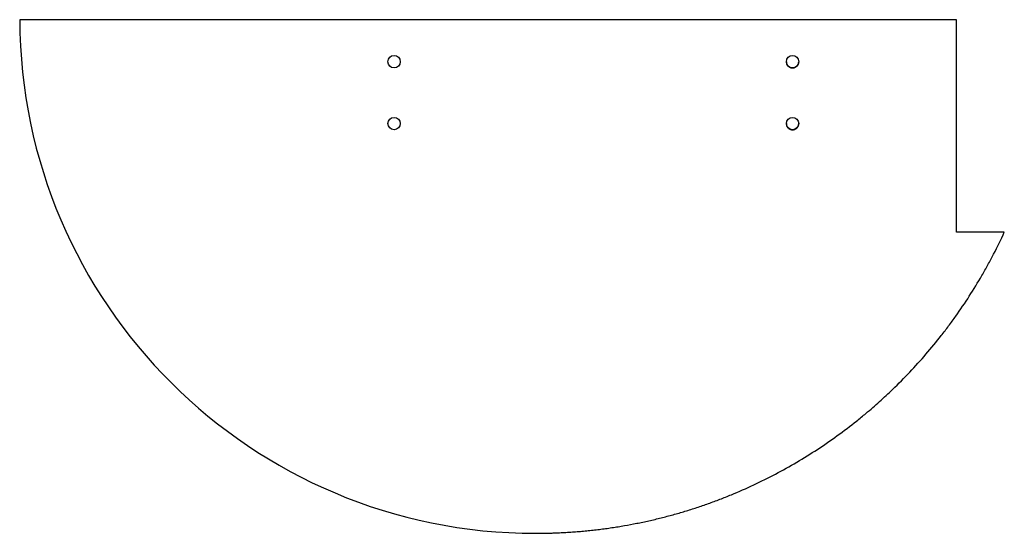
# Model space of a CAD drawing. Header units: millimetres. Extents: x -134 to 104, y -60 to 65.
import ezdxf

# ---------------------------------------------------------------- set-up
doc = ezdxf.new("R2010")
doc.units = ezdxf.units.MM
doc.layers.get('0').update_dxf_attribs({"linetype": 'CONTINUOUS'})

msp = doc.modelspace()

# ---------------------------------------------------------------- linework, layer by layer
for p, q in [((92.84, 64.52), (-134.28, 64.52)), ((92.84, 13.01), (92.84, 64.52)), ((104.41, 13.01), (92.84, 13.01))]:
    msp.add_line(p, q)
for centre in [(-43.53, 54.34), (53.07, 54.34), (-43.53, 39.34), (53.07, 39.34)]:
    msp.add_circle(centre, 1.5)
msp.add_open_spline([(-134.28, 64.52), (-134.02, -4.29), (-78.16, -60), (-9.29, -60)], degree=3)
for points, knots in [([(51.57, 54.34), (51.57, 54.34), (51.57, 54.34), (51.57, 54.34), (51.57, 54.34), (51.57, 54.34), (51.57, 54.34), (51.57, 54.34), (51.57, 54.34), (51.57, 54.34), (51.57, 54.34), (51.57, 54.34), (51.57, 54.34), (51.57, 54.33), (51.57, 54.33), (51.57, 54.33), (51.57, 54.33), (51.57, 54.32), (51.57, 54.32), (51.57, 54.32), (51.57, 54.31), (51.57, 54.31), (51.57, 54.3), (51.57, 54.29), (51.57, 54.28), (51.58, 54.27), (51.58, 54.26), (51.58, 54.26), (51.58, 54.24), (51.58, 54.23), (51.58, 54.21), (51.58, 54.19), (51.58, 54.17), (51.59, 54.14), (51.59, 54.11), (51.6, 54.08), (51.6, 54.04), (51.61, 54), (51.62, 53.97), (51.63, 53.93), (51.64, 53.88), (51.66, 53.83), (51.69, 53.76), (51.72, 53.69), (51.75, 53.63), (51.79, 53.56), (51.84, 53.48), (51.91, 53.39), (52.01, 53.28), (52.12, 53.18), (52.23, 53.1), (52.36, 53.02), (52.49, 52.96), (52.63, 52.91), (52.77, 52.87), (52.92, 52.85), (53.07, 52.84), (53.23, 52.85), (53.38, 52.87), (53.52, 52.91), (53.66, 52.96), (53.79, 53.02), (53.91, 53.1), (54.03, 53.18), (54.14, 53.28), (54.23, 53.39), (54.32, 53.5), (54.39, 53.63), (54.46, 53.76), (54.51, 53.9), (54.55, 54.04), (54.57, 54.19), (54.57, 54.29), (54.57, 54.34)], [0, 0, 0, 0, 0.0000076, 0.0000152, 0.0000303, 0.0000607, 0.000091, 0.0001213, 0.000182, 0.0002426, 0.0003639, 0.0004852, 0.0006065, 0.0007277, 0.0009701, 0.0012124, 0.0014546, 0.0016967, 0.0019387, 0.0024225, 0.002906, 0.0033891, 0.0038719, 0.0048364, 0.0057996, 0.0067614, 0.007722, 0.0086813, 0.0096394, 0.0115517, 0.0134593, 0.0153622, 0.0172606, 0.0191546, 0.02293, 0.0266894, 0.030434, 0.0341647, 0.0378824, 0.041588, 0.0452824, 0.0526401, 0.0599622, 0.0672541, 0.0745207, 0.0817667, 0.088996, 0.1034152, 0.1178096, 0.132204, 0.1466232, 0.1610942, 0.1756485, 0.1903238, 0.2051664, 0.2202322, 0.2355879, 0.2509436, 0.2660093, 0.2808519, 0.2955273, 0.3100815, 0.3245525, 0.3389717, 0.3533662, 0.3677606, 0.3821798, 0.3966508, 0.411205, 0.4258804, 0.440723, 0.4557887, 0.4711444, 0.4711444, 0.4711444, 0.4711444]), ([(51.57, 39.34), (51.57, 39.34), (51.57, 39.34), (51.57, 39.34), (51.57, 39.34), (51.57, 39.34), (51.57, 39.34), (51.57, 39.34), (51.57, 39.34), (51.57, 39.34), (51.57, 39.34), (51.57, 39.34), (51.57, 39.34), (51.57, 39.33), (51.57, 39.33), (51.57, 39.33), (51.57, 39.33), (51.57, 39.32), (51.57, 39.32), (51.57, 39.32), (51.57, 39.31), (51.57, 39.31), (51.57, 39.3), (51.57, 39.29), (51.57, 39.28), (51.58, 39.27), (51.58, 39.26), (51.58, 39.26), (51.58, 39.24), (51.58, 39.23), (51.58, 39.21), (51.58, 39.19), (51.58, 39.17), (51.59, 39.14), (51.59, 39.11), (51.6, 39.08), (51.6, 39.04), (51.61, 39), (51.62, 38.97), (51.63, 38.93), (51.64, 38.88), (51.66, 38.83), (51.69, 38.76), (51.72, 38.69), (51.75, 38.63), (51.79, 38.56), (51.84, 38.48), (51.91, 38.39), (52.01, 38.28), (52.12, 38.18), (52.23, 38.1), (52.36, 38.02), (52.49, 37.96), (52.63, 37.91), (52.77, 37.87), (52.92, 37.85), (53.07, 37.84), (53.23, 37.85), (53.38, 37.87), (53.52, 37.91), (53.66, 37.96), (53.79, 38.02), (53.91, 38.1), (54.03, 38.18), (54.14, 38.28), (54.23, 38.39), (54.32, 38.5), (54.39, 38.63), (54.46, 38.76), (54.51, 38.9), (54.55, 39.04), (54.57, 39.19), (54.57, 39.29), (54.57, 39.34)], [0, 0, 0, 0, 0.0000076, 0.0000152, 0.0000303, 0.0000607, 0.000091, 0.0001213, 0.000182, 0.0002426, 0.0003639, 0.0004852, 0.0006065, 0.0007277, 0.0009701, 0.0012124, 0.0014546, 0.0016967, 0.0019387, 0.0024225, 0.002906, 0.0033891, 0.0038719, 0.0048364, 0.0057996, 0.0067614, 0.007722, 0.0086813, 0.0096394, 0.0115517, 0.0134593, 0.0153622, 0.0172606, 0.0191546, 0.02293, 0.0266894, 0.030434, 0.0341647, 0.0378824, 0.041588, 0.0452824, 0.0526401, 0.0599622, 0.0672541, 0.0745207, 0.0817667, 0.088996, 0.1034152, 0.1178096, 0.132204, 0.1466232, 0.1610942, 0.1756485, 0.1903238, 0.2051664, 0.2202322, 0.2355879, 0.2509436, 0.2660093, 0.2808519, 0.2955273, 0.3100815, 0.3245525, 0.3389717, 0.3533662, 0.3677606, 0.3821798, 0.3966508, 0.411205, 0.4258804, 0.440723, 0.4557887, 0.4711444, 0.4711444, 0.4711444, 0.4711444]), ([(-9.29, -60), (-9.29, -60), (-9.29, -60), (-9.29, -60), (-9.29, -60), (-9.29, -60), (-9.29, -60), (-9.29, -60), (-9.28, -60), (-9.28, -60), (-9.28, -60), (-9.28, -60), (-9.27, -60), (-9.27, -60), (-9.26, -60), (-9.26, -60), (-9.25, -60), (-9.24, -60), (-9.23, -60), (-9.21, -60), (-9.2, -60), (-9.19, -60), (-9.17, -60), (-9.14, -60), (-9.12, -60), (-9.08, -60), (-9.04, -60), (-8.99, -60), (-8.94, -60), (-8.89, -60), (-8.84, -60), (-8.78, -60), (-8.7, -60), (-8.6, -60), (-8.5, -60), (-8.4, -59.99), (-8.27, -59.99), (-8.11, -59.99), (-7.91, -59.99), (-7.71, -59.99), (-7.52, -59.99), (-7.32, -59.98), (-7.12, -59.98), (-6.86, -59.97), (-6.53, -59.97), (-6.14, -59.96), (-5.75, -59.95), (-5.36, -59.94), (-4.97, -59.92), (-4.45, -59.91), (-3.8, -59.88), (-3.02, -59.84), (-2.24, -59.8), (-1.46, -59.76), (-0.68, -59.71), (0.09, -59.65), (0.86, -59.59), (1.89, -59.51), (3.18, -59.39), (4.71, -59.23), (6.24, -59.05), (7.76, -58.85), (9.28, -58.63), (10.79, -58.4), (12.8, -58.06), (15.29, -57.59), (18.26, -56.96), (21.2, -56.27), (24.11, -55.5), (27, -54.66), (29.86, -53.76), (32.68, -52.79), (35.48, -51.75), (39.16, -50.29), (43.68, -48.3), (48.98, -45.67), (54.12, -42.79), (59.12, -39.69), (63.95, -36.36), (67.84, -33.4), (71.24, -30.63), (74.19, -28.07), (77.76, -24.75), (81.53, -20.94), (85.46, -16.6), (88.56, -12.83), (90.93, -9.73), (93.23, -6.57), (95.97, -2.52), (98.52, 1.66), (100.45, 5.09), (102.3, 8.56), (103.59, 11.22), (104.41, 13.01)], [0, 0, 0, 0, 0.000019, 0.000038, 0.000077, 0.000154, 0.000231, 0.000308, 0.000462, 0.000616, 0.000924, 0.001232, 0.00154, 0.001848, 0.002465, 0.003081, 0.003697, 0.004929, 0.006162, 0.007394, 0.008626, 0.009859, 0.012323, 0.014787, 0.017252, 0.019716, 0.024644, 0.029571, 0.034498, 0.039425, 0.044351, 0.049276, 0.059127, 0.068975, 0.078821, 0.088666, 0.098509, 0.11819, 0.137864, 0.157531, 0.177191, 0.196844, 0.21649, 0.236129, 0.275388, 0.314619, 0.353823, 0.393001, 0.432152, 0.471276, 0.549448, 0.627516, 0.705482, 0.783349, 0.861116, 0.938787, 1.016362, 1.093842, 1.248525, 1.402847, 1.556819, 1.710453, 1.863757, 2.016743, 2.169421, 2.473885, 2.777231, 3.079532, 3.380857, 3.681274, 3.980846, 4.279633, 4.577695, 4.875085, 5.468017, 6.058865, 6.647984, 7.235698, 7.822304, 8.408076, 8.70075, 9.139546, 9.57819, 10.162959, 10.747869, 11.333157, 11.62604, 11.919111, 12.50591, 13.09387, 13.3884, 13.683334, 14.274549, 14.274549, 14.274549, 14.274549])]:
    msp.add_open_spline(points, degree=3, knots=knots)

doc.saveas('drawing.dxf')
